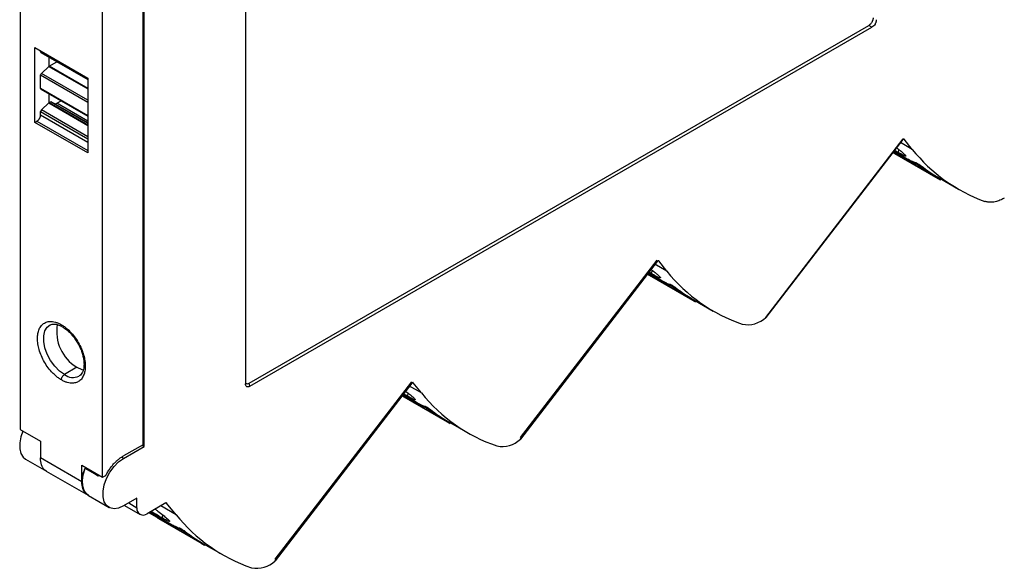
# Model space of a CAD drawing. Header units: millimetres. Extents: x 13 to 546, y 13 to 419.
# Tile 10 of 13: x 434 to 502, y 259 to 296. Entities that reach past the tile are written whole.
import ezdxf

# ---------------------------------------------------------------- set-up
doc = ezdxf.new("R2010")
doc.units = ezdxf.units.MM
doc.header["$LTSCALE"] = 2

msp = doc.modelspace()

# ---------------------------------------------------------------- linework, layer by layer
for p, q in [((449.589, 307.709), (449.589, 271.474)), ((434.119, 303.58), (434.119, 268.334)), ((442.564, 267.286), (442.564, 301.199)), ((442.635, 267.164), (442.635, 301.158)), ((439.783, 265.065), (439.783, 300.311)), ((449.832, 271.522), (492.361, 296.074)), ((492.584, 295.945), (492.361, 296.074)), ((449.891, 271.299), (492.584, 295.945)), ((435.131, 294.563), (438.771, 292.462)), ((435.131, 289.419), (435.131, 294.563)), ((435.527, 294.26), (435.527, 294.335)), ((438.771, 292.387), (435.527, 294.26)), ((435.546, 294.214), (438.771, 292.353)), ((436.108, 293.271), (436.108, 293.89)), ((436.108, 293.271), (436.64, 293.583)), ((435.527, 291.749), (435.527, 292.675)), ((435.527, 292.675), (438.771, 290.803)), ((435.576, 292.781), (436.097, 293.263)), ((438.771, 290.937), (435.576, 292.781)), ((436.097, 293.263), (438.771, 291.719)), ((438.771, 291.734), (436.108, 293.271)), ((438.771, 292.462), (438.771, 287.318)), ((438.771, 289.876), (435.527, 291.749)), ((435.546, 291.703), (438.771, 289.842)), ((436.108, 290.76), (436.108, 291.379)), ((435.576, 290.27), (436.097, 290.752)), ((436.097, 290.752), (438.771, 289.208)), ((436.108, 290.76), (436.228, 290.831)), ((438.771, 289.223), (436.108, 290.76)), ((436.228, 290.831), (438.771, 289.363)), ((438.771, 289.38), (436.253, 290.833)), ((436.642, 290.727), (436.937, 290.9)), ((438.771, 289.498), (436.642, 290.727)), ((435.527, 289.926), (435.527, 290.164)), ((435.527, 290.164), (438.771, 288.292)), ((435.527, 289.926), (438.771, 288.053)), ((438.771, 288.426), (435.576, 290.27)), ((435.131, 289.419), (435.275, 289.499)), ((438.771, 287.318), (435.131, 289.419)), ((435.275, 289.499), (438.771, 287.481)), ((485.293, 276.029), (494.723, 288.278)), ((494.695, 288.232), (485.3, 276.03)), ((495.356, 287.566), (494.538, 288.038)), ((494.792, 288.263), (494.77, 288.275)), ((495.356, 287.566), (494.792, 288.263)), ((494.028, 287.375), (496.501, 285.948)), ((497.058, 285.6), (494.088, 287.315)), ((494.134, 287.288), (497.104, 285.574)), ((494.418, 287.569), (494.39, 287.345)), ((495.612, 286.636), (495.57, 286.58)), ((495.652, 286.54), (495.699, 286.602)), ((495.954, 286.433), (495.908, 286.372)), ((497.194, 285.601), (498.537, 284.826)), ((497.343, 285.515), (497.302, 285.462)), ((477.852, 279.869), (468.458, 267.667)), ((477.949, 279.9), (477.927, 279.912)), ((478.513, 279.203), (477.949, 279.9)), ((477.441, 279.044), (477.235, 279.169)), ((477.441, 279.044), (477.526, 279.246)), ((478.513, 279.203), (477.646, 279.703)), ((477.14, 279.046), (479.664, 277.589)), ((480.221, 277.241), (477.251, 278.956)), ((477.297, 278.929), (480.266, 277.215)), ((478.772, 278.273), (478.732, 278.221)), ((478.814, 278.181), (478.858, 278.238)), ((479.113, 278.069), (479.071, 278.013)), ((480.351, 277.238), (481.694, 276.463)), ((480.501, 277.151), (480.465, 277.103)), ((438.011, 272.609), (437.159, 272.1)), ((438.182, 272.007), (438.16, 271.995)), ((449.891, 271.299), (449.832, 271.522)), ((461.009, 271.506), (451.615, 259.304)), ((461.67, 270.84), (460.804, 271.34)), ((461.106, 271.537), (461.085, 271.549)), ((461.67, 270.84), (461.106, 271.537)), ((460.301, 270.688), (462.827, 269.23)), ((463.383, 268.882), (460.413, 270.597)), ((460.459, 270.57), (463.429, 268.856)), ((460.733, 270.843), (460.705, 270.619)), ((461.93, 269.908), (461.895, 269.862)), ((461.977, 269.822), (462.016, 269.874)), ((462.272, 269.705), (462.233, 269.654)), ((434.119, 268.334), (435.514, 267.529)), ((463.508, 268.875), (464.852, 268.1)), ((463.66, 268.787), (463.627, 268.744)), ((435.514, 267.529), (435.514, 266.376)), ((442.564, 267.286), (441.209, 266.517)), ((441.221, 266.347), (442.635, 267.164)), ((442.493, 267.246), (442.635, 267.164)), ((434.493, 266.289), (435.928, 265.46)), ((438.353, 264.737), (435.514, 266.376)), ((441.221, 266.347), (441.08, 266.428)), ((438.353, 265.89), (439.783, 265.065)), ((438.353, 264.737), (438.353, 265.89)), ((439.222, 265.283), (438.586, 265.651)), ((435.916, 265.467), (438.78, 263.814)), ((439.222, 265.283), (439.257, 265.368)), ((439.476, 265.137), (439.222, 265.283)), ((439.529, 265.201), (439.476, 265.137)), ((439.783, 265.065), (439.996, 265.173)), ((438.766, 263.822), (438.807, 263.798)), ((438.807, 263.798), (440.221, 262.982)), ((442.14, 263.612), (441.221, 263.081)), ((442.14, 262.959), (442.14, 263.612)), ((441.281, 263.116), (442.347, 262.501)), ((441.574, 263.285), (442.14, 262.959)), ((444.118, 263.284), (442.847, 262.55)), ((444.828, 262.477), (443.774, 263.085)), ((444.156, 263.293), (444.177, 263.28)), ((444.828, 262.477), (444.177, 263.28)), ((442.968, 262.62), (443.019, 262.585)), ((443.019, 262.585), (445.989, 260.871)), ((443.019, 262.585), (443.024, 262.582)), ((446.546, 260.523), (443.576, 262.238)), ((443.89, 262.48), (443.863, 262.256)), ((443.622, 262.211), (446.592, 260.496)), ((445.089, 261.544), (445.057, 261.503)), ((445.139, 261.463), (445.175, 261.51)), ((445.431, 261.341), (445.396, 261.295)), ((446.666, 260.512), (448.009, 259.737)), ((446.819, 260.424), (446.79, 260.385))]:
    msp.add_line(p, q)
at = {"flags": 128}
for points in [[(494.792, 288.263), (494.783, 288.27), (494.773, 288.275), (494.761, 288.276), (494.748, 288.273), (494.734, 288.267), (494.72, 288.258), (494.707, 288.246), (494.695, 288.232)], [(494.088, 287.315), (494.119, 287.297), (494.134, 287.288)], [(468.469, 267.783), (472.701, 273.28), (477.841, 279.956)], [(477.949, 279.9), (477.941, 279.907), (477.93, 279.912), (477.918, 279.913), (477.905, 279.91), (477.891, 279.904), (477.878, 279.895), (477.864, 279.883), (477.852, 279.869)], [(477.251, 278.956), (477.281, 278.938), (477.297, 278.929)], [(437.159, 272.1), (436.817, 272.346), (436.495, 272.673), (436.212, 273.062), (435.983, 273.492), (435.823, 273.937), (435.741, 274.371), (435.741, 274.768), (435.823, 275.107), (435.983, 275.367), (436.171, 275.513)], [(438.011, 272.609), (438.35, 272.461), (438.469, 272.433)], [(451.626, 259.42), (455.858, 264.917), (460.998, 271.593)], [(461.106, 271.537), (461.098, 271.544), (461.087, 271.549), (461.076, 271.55), (461.062, 271.547), (461.049, 271.541), (461.035, 271.532), (461.022, 271.52), (461.009, 271.506)], [(460.413, 270.597), (460.444, 270.579), (460.459, 270.57)], [(434.307, 268.226), (434.171, 267.836), (434.089, 267.407), (434.089, 267.013), (434.171, 266.678), (434.329, 266.421), (434.493, 266.289)], [(441.221, 263.081), (440.882, 262.933), (440.564, 262.889), (440.283, 262.95), (440.057, 263.115), (439.898, 263.372), (439.817, 263.707), (439.817, 264.101), (439.898, 264.53), (440.057, 264.97), (440.283, 265.395), (440.564, 265.781), (440.882, 266.104), (441.221, 266.347)], [(438.807, 263.798), (438.67, 263.903), (438.506, 264.138), (438.413, 264.449), (438.395, 264.818), (438.454, 265.226), (438.586, 265.651)], [(439.222, 265.283), (439.247, 265.333), (439.267, 265.363)], [(443.576, 262.238), (443.606, 262.22), (443.622, 262.211)]]:
    msp.add_lwpolyline(points, dxfattribs=at)
for centre, radius, start, end in [((494.141, 287.399), 0.0995, 200.61527, 237.89357), ((504.17, 294.592), 11.272, 218.55962, 250.09968), ((502.663, 295.19), 11.108, 232.54809, 236.31014), ((502.722, 295.175), 11.055, 232.32942, 239.99528), ((496.558, 286.055), 0.122, 242.32444, 303.01298), ((497.14, 285.705), 0.133, 177.31015, 232.24784), ((502.605, 295.102), 11.002, 239.72715, 241.18727), ((487.322, 286.223), 11.264, 218.55168, 251.15268), ((477.304, 279.04), 0.0995, 200.61527, 237.89357), ((485.826, 286.831), 11.108, 232.54809, 236.31014), ((485.879, 286.812), 11.055, 232.32942, 239.99528), ((479.72, 277.694), 0.119, 242.0162, 300.43825), ((480.291, 277.34), 0.122, 177.76153, 234.6006), ((485.767, 286.743), 11.002, 239.72715, 241.18727), ((484.049, 277.329), 1.804, 258.30178, 313.92796), ((439.461, 275.043), 2.833, 169.94273, 239.23234), ((437.748, 272.888), 0.984, 233.22878, 294.7172), ((460.466, 270.681), 0.0995, 200.61527, 237.89357), ((470.48, 277.86), 11.264, 218.55168, 251.15268), ((468.988, 278.472), 11.108, 232.54809, 236.31014), ((469.037, 278.449), 11.055, 232.32942, 239.99528), ((462.882, 269.333), 0.117, 241.69115, 297.70788), ((463.452, 268.98), 0.119, 180.45052, 234.89068), ((468.93, 278.384), 11.002, 239.72715, 241.18727), ((467.206, 268.966), 1.804, 258.30178, 313.92796), ((442.571, 262.889), 0.437, 170.78596, 309.20329), ((444.146, 263.249), 0.0447, 44.85426, 128.70824), ((443.629, 262.322), 0.0995, 200.61527, 237.89357), ((453.637, 269.497), 11.264, 218.55168, 251.15268), ((452.151, 270.113), 11.108, 232.54809, 236.31014), ((452.194, 270.086), 11.055, 232.32942, 239.99528), ((446.044, 260.965), 0.109, 239.99391, 296.15039), ((446.613, 260.619), 0.117, 183.32536, 235.19848), ((452.092, 270.025), 11.002, 239.72715, 241.18727), ((450.364, 260.603), 1.804, 258.30178, 313.92796)]:
    msp.add_arc(centre, radius, start, end)
for points, knots in [([(492.663, 296.597), (492.662, 296.577), (492.661, 296.538), (492.651, 296.477), (492.634, 296.416), (492.61, 296.355), (492.577, 296.292), (492.533, 296.226), (492.48, 296.165), (492.421, 296.112), (492.381, 296.087), (492.361, 296.074)], [0, 0, 0, 0, 0.106948, 0.207996, 0.305491, 0.402041, 0.500328, 0.622385, 0.749581, 0.871585, 1, 1, 1, 1]), ([(492.886, 296.468), (492.885, 296.448), (492.884, 296.408), (492.872, 296.345), (492.855, 296.284), (492.832, 296.224), (492.788, 296.139), (492.705, 296.029), (492.626, 295.974), (492.584, 295.945)], [0, 0, 0, 0, 0.108832, 0.212566, 0.311967, 0.407906, 0.501351, 0.738522, 1, 1, 1, 1]), ([(435.275, 289.499), (435.289, 289.508), (435.316, 289.524), (435.354, 289.557), (435.389, 289.594), (435.421, 289.633), (435.448, 289.674), (435.471, 289.715), (435.49, 289.755), (435.504, 289.794), (435.515, 289.831), (435.522, 289.865), (435.526, 289.897), (435.526, 289.916), (435.527, 289.926)], [0, 0, 0, 0, 0.104177, 0.204566, 0.301168, 0.39398, 0.483002, 0.568235, 0.649676, 0.727326, 0.801183, 0.871248, 0.937521, 1, 1, 1, 1]), ([(495.57, 286.58), (495.548, 286.582), (495.504, 286.586), (495.328, 286.669), (495.074, 286.804), (494.753, 286.986), (494.406, 287.189), (494.161, 287.338), (494.051, 287.405)], [0, 0, 0, 0, 0.1694866, 0.3432206, 0.5189969, 0.6899277, 0.8608585, 1, 1, 1, 1]), ([(494.096, 287.463), (494.198, 287.4), (494.436, 287.255), (494.776, 287.057), (495.098, 286.874), (495.347, 286.742), (495.52, 286.662), (495.559, 286.662), (495.578, 286.662)], [0, 0, 0, 0, 0.130382, 0.303128, 0.475874, 0.653462, 0.826966, 1, 1, 1, 1]), ([(494.39, 287.345), (494.325, 287.382), (494.242, 287.431), (494.147, 287.489), (494.126, 287.502)], [0, 0, 0, 0, 0.775202, 1, 1, 1, 1]), ([(494.267, 287.685), (494.334, 287.634), (494.507, 287.503), (494.725, 287.318), (494.871, 287.18), (494.919, 287.111), (494.903, 287.092), (494.832, 287.113), (494.685, 287.179), (494.505, 287.28), (494.39, 287.345)], [0, 0, 0, 0, 0.091984, 0.237229, 0.404521, 0.507781, 0.612935, 0.717921, 0.81951, 1, 1, 1, 1]), ([(495.652, 286.54), (495.641, 286.546), (495.619, 286.559), (495.594, 286.571), (495.576, 286.579), (495.572, 286.58), (495.57, 286.58)], [0, 0, 0, 0, 0.24979, 0.498423, 0.748905, 1, 1, 1, 1]), ([(495.578, 286.662), (495.58, 286.662), (495.584, 286.662), (495.601, 286.655), (495.63, 286.641), (495.675, 286.616), (495.736, 286.58), (495.802, 286.538), (495.866, 286.495), (495.925, 286.455), (495.952, 286.434), (495.966, 286.424)], [0, 0, 0, 0, 0.084316, 0.166484, 0.250271, 0.374676, 0.49914, 0.623462, 0.748556, 0.87431, 1, 1, 1, 1]), ([(495.908, 286.372), (495.901, 286.377), (495.887, 286.388), (495.859, 286.408), (495.827, 286.43), (495.781, 286.461), (495.718, 286.501), (495.674, 286.527), (495.652, 286.54)], [0, 0, 0, 0, 0.128039, 0.250995, 0.373816, 0.501464, 0.750179, 1, 1, 1, 1]), ([(501.67, 284.217), (501.636, 284.198), (501.56, 284.156), (501.435, 284.095), (501.289, 284.035), (501.122, 283.981), (500.937, 283.941), (500.739, 283.924), (500.532, 283.935), (500.401, 283.973), (500.333, 283.993)], [0, 0, 0, 0, 0.070841, 0.157284, 0.259529, 0.37764, 0.511452, 0.660476, 0.823798, 1, 1, 1, 1]), ([(477.208, 279.127), (477.325, 279.056), (477.579, 278.901), (477.934, 278.693), (478.255, 278.511), (478.505, 278.379), (478.678, 278.299), (478.716, 278.299), (478.736, 278.299)], [0, 0, 0, 0, 0.147105, 0.316529, 0.485953, 0.660126, 0.830293, 1, 1, 1, 1]), ([(477.38, 279.358), (477.449, 279.305), (477.611, 279.182), (477.802, 279.024), (477.954, 278.889), (478.058, 278.782), (478.083, 278.728), (478.009, 278.74), (477.865, 278.806), (477.67, 278.911), (477.517, 279), (477.441, 279.044)], [0, 0, 0, 0, 0.0884241, 0.2081827, 0.3074411, 0.407452, 0.5557726, 0.6718432, 0.7972292, 0.8990837, 1, 1, 1, 1]), ([(478.732, 278.221), (478.71, 278.223), (478.666, 278.227), (478.49, 278.31), (478.237, 278.445), (477.916, 278.627), (477.553, 278.839), (477.291, 278.999), (477.164, 279.076)], [0, 0, 0, 0, 0.165928, 0.336013, 0.508098, 0.67544, 0.842781, 1, 1, 1, 1]), ([(478.814, 278.181), (478.803, 278.187), (478.782, 278.2), (478.757, 278.212), (478.739, 278.22), (478.734, 278.221), (478.732, 278.221)], [0, 0, 0, 0, 0.24979, 0.498423, 0.748905, 1, 1, 1, 1]), ([(478.736, 278.299), (478.738, 278.299), (478.742, 278.299), (478.759, 278.292), (478.788, 278.278), (478.832, 278.253), (478.893, 278.217), (478.959, 278.175), (479.024, 278.132), (479.082, 278.092), (479.11, 278.071), (479.123, 278.061)], [0, 0, 0, 0, 0.084316, 0.166484, 0.250271, 0.374676, 0.49914, 0.623462, 0.748556, 0.87431, 1, 1, 1, 1]), ([(479.071, 278.013), (479.064, 278.018), (479.049, 278.029), (479.021, 278.049), (478.989, 278.071), (478.943, 278.102), (478.88, 278.142), (478.836, 278.168), (478.814, 278.181)], [0, 0, 0, 0, 0.128039, 0.250995, 0.373816, 0.501464, 0.750179, 1, 1, 1, 1]), ([(436.951, 271.735), (436.916, 271.756), (436.847, 271.797), (436.745, 271.868), (436.643, 271.945), (436.543, 272.028), (436.444, 272.119), (436.274, 272.288), (436.043, 272.558), (435.783, 272.955), (435.569, 273.38), (435.419, 273.803), (435.329, 274.209), (435.3, 274.583), (435.329, 274.924), (435.418, 275.226), (435.569, 275.476), (435.782, 275.654), (436.043, 275.75), (436.304, 275.755), (436.541, 275.707), (436.745, 275.636), (436.882, 275.562), (436.951, 275.525)], [0, 0, 0, 0, 0.0201449, 0.0401343, 0.0600475, 0.0799647, 0.0999661, 0.1201308, 0.1850753, 0.2500933, 0.3150378, 0.3800559, 0.4400059, 0.5000289, 0.559979, 0.6200019, 0.6849464, 0.7499644, 0.8149089, 0.879927, 0.9200424, 0.9598528, 1, 1, 1, 1]), ([(436.172, 275.506), (436.219, 275.528), (436.312, 275.574), (436.502, 275.575), (436.718, 275.53), (436.95, 275.43), (437.197, 275.276), (437.43, 275.084), (437.632, 274.876), (437.808, 274.663), (437.95, 274.463), (438.033, 274.324), (438.064, 274.273)], [0, 0, 0, 0, 0.120514, 0.237992, 0.34993, 0.459572, 0.566338, 0.684555, 0.773539, 0.850669, 0.945249, 1, 1, 1, 1]), ([(436.951, 275.525), (436.985, 275.505), (437.054, 275.463), (437.157, 275.393), (437.258, 275.316), (437.359, 275.232), (437.458, 275.141), (437.628, 274.973), (437.859, 274.702), (438.119, 274.305), (438.333, 273.881), (438.483, 273.457), (438.573, 273.051), (438.602, 272.677), (438.573, 272.336), (438.483, 272.034), (438.333, 271.784), (438.119, 271.607), (437.859, 271.51), (437.597, 271.506), (437.36, 271.553), (437.157, 271.624), (437.02, 271.698), (436.951, 271.735)], [0, 0, 0, 0, 0.020145, 0.040134, 0.060047, 0.079965, 0.099966, 0.120131, 0.185075, 0.250093, 0.315038, 0.380056, 0.440006, 0.500029, 0.559979, 0.620002, 0.684946, 0.749964, 0.814909, 0.879927, 0.920042, 0.959853, 1, 1, 1, 1]), ([(438.064, 274.273), (438.135, 274.14), (438.234, 273.954), (438.344, 273.672), (438.419, 273.437), (438.478, 273.167), (438.507, 272.905), (438.504, 272.659), (438.469, 272.441), (438.405, 272.256), (438.31, 272.113), (438.234, 272.028), (438.174, 272.007), (438.163, 272.003)], [0, 0, 0, 0, 0.134985, 0.189493, 0.278577, 0.368832, 0.463267, 0.559264, 0.656384, 0.755374, 0.859106, 0.975592, 1, 1, 1, 1]), ([(436.951, 271.735), (436.951, 271.799), (436.973, 271.873), (437.051, 272.01), (437.104, 272.067), (437.159, 272.1)], [0, 0, 0, 0, 0.5, 0.5, 1, 1, 1, 1]), ([(449.589, 271.515), (449.597, 271.507), (449.617, 271.488), (449.658, 271.476), (449.729, 271.473), (449.79, 271.502), (449.832, 271.522)], [0, 0, 0, 0, 0.1410114, 0.3517538, 0.5596203, 1, 1, 1, 1]), ([(449.891, 271.299), (449.874, 271.29), (449.84, 271.272), (449.791, 271.257), (449.747, 271.251), (449.707, 271.256), (449.655, 271.276), (449.601, 271.34), (449.593, 271.428), (449.589, 271.474)], [0, 0, 0, 0, 0.108832, 0.212566, 0.311967, 0.407906, 0.501351, 0.738522, 1, 1, 1, 1]), ([(461.895, 269.862), (461.873, 269.864), (461.829, 269.868), (461.653, 269.951), (461.399, 270.086), (461.078, 270.268), (460.715, 270.481), (460.452, 270.64), (460.325, 270.718)], [0, 0, 0, 0, 0.165829, 0.335813, 0.507796, 0.675037, 0.842279, 1, 1, 1, 1]), ([(460.369, 270.762), (460.486, 270.691), (460.738, 270.537), (461.091, 270.33), (461.412, 270.148), (461.662, 270.016), (461.835, 269.936), (461.874, 269.936), (461.893, 269.936)], [0, 0, 0, 0, 0.14552, 0.315259, 0.484998, 0.659495, 0.829978, 1, 1, 1, 1]), ([(460.705, 270.619), (460.64, 270.657), (460.541, 270.714), (460.43, 270.783), (460.392, 270.806)], [0, 0, 0, 0, 0.66133, 1, 1, 1, 1]), ([(460.537, 270.994), (460.62, 270.931), (460.809, 270.788), (461.041, 270.592), (461.185, 270.454), (461.234, 270.385), (461.218, 270.366), (461.147, 270.387), (461, 270.453), (460.82, 270.554), (460.705, 270.619)], [0, 0, 0, 0, 0.110843, 0.252989, 0.416638, 0.517674, 0.620556, 0.723351, 0.822974, 1, 1, 1, 1]), ([(461.893, 269.936), (461.895, 269.936), (461.899, 269.936), (461.916, 269.929), (461.945, 269.915), (461.99, 269.89), (462.051, 269.854), (462.117, 269.812), (462.181, 269.769), (462.24, 269.729), (462.267, 269.708), (462.281, 269.698)], [0, 0, 0, 0, 0.084315, 0.166482, 0.250268, 0.374681, 0.499147, 0.623472, 0.748578, 0.874317, 1, 1, 1, 1]), ([(461.977, 269.822), (461.966, 269.828), (461.944, 269.841), (461.919, 269.853), (461.901, 269.861), (461.897, 269.862), (461.895, 269.862)], [0, 0, 0, 0, 0.2497901, 0.498423, 0.7489047, 1, 1, 1, 1]), ([(462.233, 269.654), (462.226, 269.659), (462.212, 269.67), (462.184, 269.69), (462.152, 269.712), (462.106, 269.743), (462.043, 269.783), (461.999, 269.809), (461.977, 269.822)], [0, 0, 0, 0, 0.128039, 0.250995, 0.373816, 0.501464, 0.750179, 1, 1, 1, 1]), ([(468.458, 267.667), (468.462, 267.671), (468.471, 267.679), (468.482, 267.7), (468.487, 267.737), (468.475, 267.766), (468.468, 267.785)], [0, 0, 0, 0, 0.111773, 0.232952, 0.524471, 1, 1, 1, 1]), ([(435.929, 265.472), (435.893, 265.491), (435.734, 265.575), (435.558, 265.866), (435.527, 266.215), (435.514, 266.376)], [0, 0, 0, 0, 0.137096, 0.60236, 1, 1, 1, 1]), ([(439.996, 265.173), (440.018, 265.215), (440.061, 265.297), (440.131, 265.417), (440.205, 265.534), (440.282, 265.647), (440.364, 265.757), (440.449, 265.863), (440.56, 265.991), (440.698, 266.134), (440.865, 266.282), (441.035, 266.413), (441.151, 266.482), (441.209, 266.517)], [0, 0, 0, 0, 0.072127, 0.143546, 0.214543, 0.285405, 0.356424, 0.427888, 0.500081, 0.625786, 0.749973, 0.874194, 1, 1, 1, 1]), ([(438.603, 265.746), (438.546, 265.625), (438.384, 265.28), (438.365, 264.951), (438.353, 264.737)], [0, 0, 0, 0, 0.349446, 1, 1, 1, 1]), ([(438.776, 263.828), (438.739, 263.848), (438.578, 263.934), (438.398, 264.226), (438.367, 264.576), (438.353, 264.737)], [0, 0, 0, 0, 0.1370957, 0.6023602, 1, 1, 1, 1]), ([(445.057, 261.503), (445.035, 261.505), (444.991, 261.509), (444.815, 261.592), (444.562, 261.727), (444.241, 261.909), (443.866, 262.129), (443.458, 262.376), (443.166, 262.556), (443.025, 262.647), (443.021, 262.65)], [0, 0, 0, 0, 0.1393419, 0.2821758, 0.4266887, 0.5672179, 0.7077471, 0.85226, 0.995089, 1, 1, 1, 1]), ([(443.074, 262.681), (443.203, 262.6), (443.473, 262.429), (443.873, 262.188), (444.249, 261.967), (444.57, 261.785), (444.82, 261.653), (444.993, 261.573), (445.031, 261.573), (445.051, 261.573)], [0, 0, 0, 0, 0.1332177, 0.2802093, 0.4231926, 0.5661759, 0.7131676, 0.8567779, 1, 1, 1, 1]), ([(443.863, 262.256), (443.797, 262.294), (443.665, 262.371), (443.429, 262.516), (443.244, 262.633), (443.14, 262.702), (443.126, 262.711)], [0, 0, 0, 0, 0.293296, 0.587972, 0.943117, 1, 1, 1, 1]), ([(443.384, 262.86), (443.446, 262.816), (443.644, 262.675), (443.929, 262.454), (444.199, 262.228), (444.342, 262.091), (444.391, 262.022), (444.376, 262.003), (444.304, 262.024), (444.157, 262.09), (443.978, 262.191), (443.863, 262.256)], [0, 0, 0, 0, 0.068035, 0.217108, 0.342266, 0.486358, 0.575318, 0.665905, 0.756414, 0.84413, 1, 1, 1, 1]), ([(445.051, 261.573), (445.053, 261.573), (445.056, 261.573), (445.074, 261.566), (445.103, 261.552), (445.147, 261.527), (445.208, 261.491), (445.274, 261.449), (445.339, 261.406), (445.397, 261.366), (445.424, 261.345), (445.438, 261.335)], [0, 0, 0, 0, 0.084316, 0.166484, 0.250271, 0.374688, 0.49916, 0.623482, 0.748584, 0.874321, 1, 1, 1, 1]), ([(445.139, 261.463), (445.129, 261.469), (445.107, 261.482), (445.082, 261.494), (445.064, 261.502), (445.06, 261.503), (445.057, 261.503)], [0, 0, 0, 0, 0.24979, 0.498423, 0.748905, 1, 1, 1, 1]), ([(445.396, 261.295), (445.389, 261.3), (445.374, 261.311), (445.346, 261.331), (445.315, 261.353), (445.268, 261.384), (445.205, 261.424), (445.161, 261.45), (445.139, 261.463)], [0, 0, 0, 0, 0.128039, 0.250995, 0.373816, 0.501464, 0.750179, 1, 1, 1, 1]), ([(451.615, 259.304), (451.619, 259.308), (451.628, 259.316), (451.639, 259.337), (451.645, 259.374), (451.633, 259.403), (451.625, 259.422)], [0, 0, 0, 0, 0.111773, 0.232952, 0.524471, 1, 1, 1, 1])]:
    msp.add_open_spline(points, degree=3, knots=knots)
for points in [[(435.527, 294.26), (435.527, 294.225), (435.548, 294.204), (435.576, 294.21)], [(435.576, 292.781), (435.548, 292.754), (435.527, 292.709), (435.527, 292.675)], [(436.108, 293.271), (436.104, 293.269), (436.1, 293.266), (436.097, 293.263)], [(435.527, 291.749), (435.527, 291.714), (435.548, 291.693), (435.576, 291.699)], [(436.108, 290.76), (436.104, 290.758), (436.1, 290.755), (436.097, 290.752)], [(436.253, 290.833), (436.246, 290.837), (436.237, 290.836), (436.228, 290.831)], [(436.469, 290.709), (436.514, 290.682), (436.578, 290.689), (436.642, 290.727)], [(435.576, 290.27), (435.548, 290.243), (435.527, 290.198), (435.527, 290.164)]]:
    msp.add_open_spline(points, degree=3)

doc.saveas('drawing.dxf')
